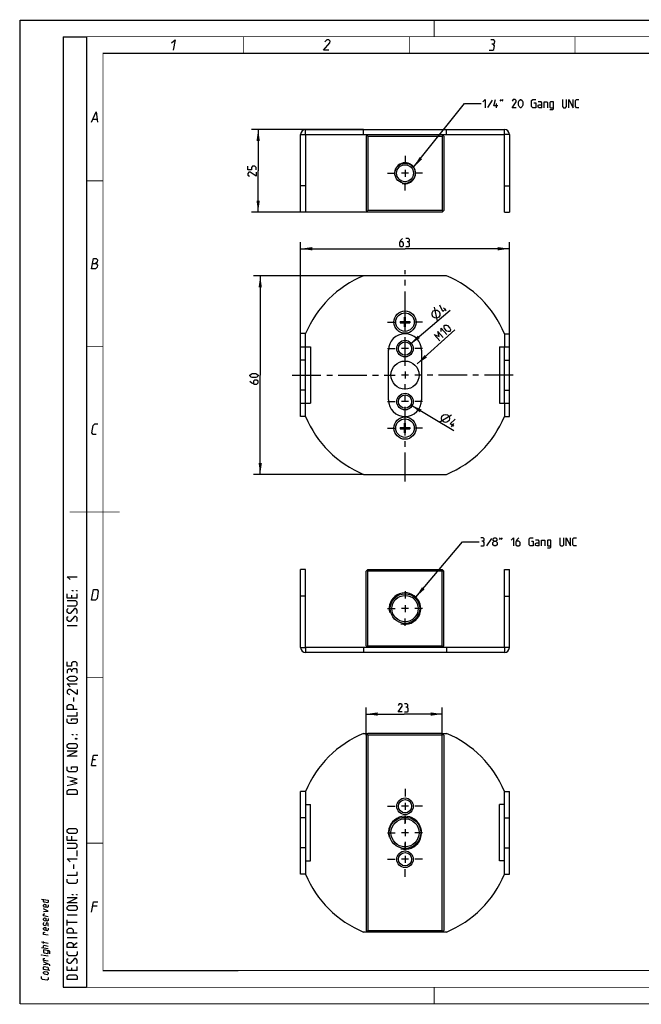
# Model space of a CAD drawing. Header units: millimetres. Extents: x 0 to 420, y 0 to 297.
# Tile 1 of 10: x 0 to 187, y 0 to 297. Entities that reach past the tile are written whole.
import ezdxf

# ---------------------------------------------------------------- set-up
doc = ezdxf.new("R2010")
doc.units = ezdxf.units.MM
doc.header["$LTSCALE"] = 23.1
doc.linetypes.add('CENTER', pattern=[0.6, 0.375, -0.075, 0.075, -0.075])
doc.layers.get('0').update_dxf_attribs({"linetype": 'CONTINUOUS'})
for name, color, linetype in [('02___PRT_ALL_AXES', 7, 'CONTINUOUS'), ('02__ASM_ALL_AXES', 7, 'CONTINUOUS'), ('A_ACHSEN', 7, 'CONTINUOUS'), ('DIM_PILOTEES', 7, 'CONTINUOUS')]:
    doc.layers.add(name, color=color, linetype=linetype)
doc.styles.get("Standard").update_dxf_attribs({"font": 'txt', "width": 0.7})
doc.dimstyles.new('DIMSTYLE_1', dxfattribs={"dimtxt": 2.5, "dimasz": 3.5, "dimexe": 2, "dimexo": 0, "dimtad": 1, "dimdsep": 46, "dimtxsty": 'STANDARD', "dimblk": '_FILLED', "dimblk1": '_FILLED', "dimblk2": '_FILLED', "dimcen": 0.09, "dimazin": 2, "dimtp": 0.3, "dimtm": 0.3, "dimtfac": 1, "dimtofl": 0, "dimtmove": 0, "dimatfit": 3, "dimldrblk": '_FILLED', "dimfxl": 1, "dimtolj": 1, "dimarcsym": 0})
doc.dimstyles.new('DIMSTYLE_2', dxfattribs={"dimtxt": 2.5, "dimasz": 3.5, "dimexe": 2, "dimexo": 0, "dimtad": 1, "dimdsep": 46, "dimtxsty": 'STANDARD', "dimblk": '_FILLED', "dimblk1": '_FILLED', "dimblk2": '_FILLED', "dimcen": 0.09, "dimazin": 2, "dimtp": 0.2, "dimtm": 0.2, "dimtfac": 1, "dimtofl": 0, "dimtmove": 0, "dimatfit": 3, "dimldrblk": '_FILLED', "dimfxl": 1, "dimtolj": 1, "dimarcsym": 0})
doc.dimstyles.new('DIMSTYLE_3', dxfattribs={"dimtxt": 2.5, "dimasz": 3.5, "dimexe": 2, "dimexo": 0, "dimtad": 1, "dimdsep": 46, "dimtxsty": 'STANDARD', "dimblk": '_FILLED', "dimblk1": '_FILLED', "dimblk2": '_FILLED', "dimcen": 0.09, "dimazin": 2, "dimtp": 0.1, "dimtm": 0.1, "dimtfac": 1, "dimtofl": 0, "dimtmove": 0, "dimatfit": 1, "dimldrblk": '_FILLED', "dimfxl": 1, "dimtolj": 1, "dimarcsym": 0})
doc.dimstyles.new('DIMSTYLE_4', dxfattribs={"dimtxt": 2.5, "dimasz": 3.5, "dimexe": 2, "dimexo": 0, "dimtad": 1, "dimdsep": 46, "dimtxsty": 'STANDARD', "dimblk": '_FILLED', "dimblk1": '_FILLED', "dimblk2": '_FILLED', "dimcen": 0.09, "dimazin": 2, "dimtp": 0.2, "dimtm": 0.2, "dimtfac": 1, "dimtofl": 0, "dimtmove": 0, "dimatfit": 1, "dimldrblk": '_FILLED', "dimfxl": 1, "dimtolj": 1, "dimarcsym": 0})
doc.dimstyles.get("Standard").update_dxf_attribs({"dimtxt": 2.5, "dimasz": 3.5, "dimexe": 2, "dimexo": 0, "dimtad": 1, "dimdsep": 46, "dimtxsty": 'STANDARD', "dimblk": '_FILLED', "dimblk1": '_FILLED', "dimblk2": '_FILLED', "dimcen": 0.09, "dimazin": 2, "dimtol": 1, "dimtp": 0.01, "dimtm": 0.01, "dimtfac": 1, "dimtofl": 0, "dimtmove": 0, "dimatfit": 3, "dimldrblk": '_FILLED', "dimfxl": 1, "dimtolj": 1, "dimarcsym": 0})

# ---------------------------------------------------------------- blocks, each defined once
blk = doc.blocks.new('_FILLED')
at = {"color": 0, "linetype": 'BYBLOCK'}
blk.add_solid([(0, 0), (-1, 0.143), (-1, -0.143)], dxfattribs=at)
blk = doc.blocks.new('*D0')
at = {"layer": 'DIM_PILOTEES', "color": 2, "linetype": 'CONTINUOUS'}
for p, q in [((103.67, 219.83), (70.48, 219.83)), ((72.48, 219.83), (72.48, 189.83)), ((72.48, 159.83), (72.48, 189.83)), ((103.67, 159.83), (70.48, 159.83))]:
    blk.add_line(p, q, dxfattribs=at)
at = {"layer": 'DIM_PILOTEES', "color": 2, "linetype": 'CONTINUOUS', "xscale": 3.5, "yscale": 3.5, "zscale": 3.5}
for p, rotation in [((72.48, 219.83), 90), ((72.48, 159.83), 270)]:
    blk.add_blockref('_FILLED', p, dxfattribs=dict(at, rotation=rotation))
blk = doc.blocks.new('*D1')
at = {"layer": 'DIM_PILOTEES', "color": 2, "linetype": 'CONTINUOUS'}
for p, q in [((103.67, 264.01), (69.85, 264.01)), ((71.85, 264.01), (71.85, 251.51)), ((71.85, 239.01), (71.85, 251.51)), ((104.93, 239.01), (69.85, 239.01))]:
    blk.add_line(p, q, dxfattribs=at)
at = {"layer": 'DIM_PILOTEES', "color": 2, "linetype": 'CONTINUOUS', "xscale": 3.5, "yscale": 3.5, "zscale": 3.5}
for p, rotation in [((71.85, 264.01), 90), ((71.85, 239.01), 270)]:
    blk.add_blockref('_FILLED', p, dxfattribs=dict(at, rotation=rotation))
blk = doc.blocks.new('*D2')
at = {"layer": 'DIM_PILOTEES', "color": 2, "linetype": 'CONTINUOUS'}
blk.add_line((117.7, 199.12), (129.83, 209.45), dxfattribs=at)
at = {"layer": 'DIM_PILOTEES', "color": 2, "linetype": 'CONTINUOUS', "xscale": 3.5, "yscale": 3.5, "zscale": 3.5, "rotation": 220.4127142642}
blk.add_blockref('_FILLED', (117.7, 199.12), dxfattribs=at)
blk = doc.blocks.new('*D3')
at = {"layer": 'DIM_PILOTEES', "color": 2, "linetype": 'CONTINUOUS'}
blk.add_line((117.9, 180.81), (130.91, 173.07), dxfattribs=at)
at = {"layer": 'DIM_PILOTEES', "color": 2, "linetype": 'CONTINUOUS', "xscale": 3.5, "yscale": 3.5, "zscale": 3.5, "rotation": 149.2585255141}
blk.add_blockref('_FILLED', (117.9, 180.81), dxfattribs=at)
blk = doc.blocks.new('*D4')
at = {"layer": 'DIM_PILOTEES', "color": 2, "linetype": 'CONTINUOUS'}
blk.add_line((119.88, 193.19), (131.18, 203.45), dxfattribs=at)
at = {"layer": 'DIM_PILOTEES', "color": 2, "linetype": 'CONTINUOUS', "xscale": 3.5, "yscale": 3.5, "zscale": 3.5, "rotation": 222.2454324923}
blk.add_blockref('_FILLED', (119.88, 193.19), dxfattribs=at)
blk = doc.blocks.new('*D6')
at = {"layer": 'DIM_PILOTEES', "color": 2, "linetype": 'CONTINUOUS'}
for p, q in [((84.68, 202.34), (84.68, 229.98)), ((147.68, 202.33), (147.68, 229.98)), ((84.68, 227.98), (116.18, 227.98)), ((147.68, 227.98), (116.18, 227.98))]:
    blk.add_line(p, q, dxfattribs=at)
at = {"layer": 'DIM_PILOTEES', "color": 2, "linetype": 'CONTINUOUS', "xscale": 3.5, "yscale": 3.5, "zscale": 3.5, "rotation": 180}
blk.add_blockref('_FILLED', (84.68, 227.98), dxfattribs=at)
at = {"layer": 'DIM_PILOTEES', "color": 2, "linetype": 'CONTINUOUS', "xscale": 3.5, "yscale": 3.5, "zscale": 3.5}
blk.add_blockref('_FILLED', (147.68, 227.98), dxfattribs=at)
blk = doc.blocks.new('*D8')
at = {"layer": 'DIM_PILOTEES', "color": 2, "linetype": 'CONTINUOUS'}
for p, q in [((104.43, 81.16), (104.43, 89.5)), ((127.43, 81.16), (127.43, 89.5)), ((104.43, 87.5), (115.93, 87.5)), ((127.43, 87.5), (115.93, 87.5))]:
    blk.add_line(p, q, dxfattribs=at)
at = {"layer": 'DIM_PILOTEES', "color": 2, "linetype": 'CONTINUOUS', "xscale": 3.5, "yscale": 3.5, "zscale": 3.5, "rotation": 180}
blk.add_blockref('_FILLED', (104.43, 87.5), dxfattribs=at)
at = {"layer": 'DIM_PILOTEES', "color": 2, "linetype": 'CONTINUOUS', "xscale": 3.5, "yscale": 3.5, "zscale": 3.5}
blk.add_blockref('_FILLED', (127.43, 87.5), dxfattribs=at)

msp = doc.modelspace()

# ---------------------------------------------------------------- linework, layer by layer
at = {"color": 7, "linetype": 'CONTINUOUS'}
for p, q in [((0, 0), (0, 297)), ((0, 297), (420, 297)), ((25, 287), (410, 287)), ((84.677, 239.011), (84.677, 262.511)), ((84.677, 262.511), (86.177, 262.511)), ((86.177, 262.511), (86.177, 264.011)), ((86.177, 264.011), (146.177, 264.011)), ((103.675, 262.511), (103.675, 264.011)), ((104.929, 262.511), (104.429, 262.011)), ((104.429, 262.011), (104.429, 239.511)), ((104.929, 262.011), (104.679, 262.261)), ((104.929, 262.011), (104.929, 239.511)), ((104.929, 262.011), (127.429, 262.011)), ((127.929, 262.011), (127.429, 262.511)), ((127.429, 262.011), (127.679, 262.261)), ((127.429, 262.011), (127.429, 239.511)), ((127.929, 262.011), (127.929, 239.511)), ((128.683, 262.511), (128.683, 264.011)), ((146.177, 262.511), (146.177, 264.011)), ((147.677, 262.511), (146.177, 262.511)), ((147.677, 262.511), (147.677, 239.011)), ((86.177, 247.011), (84.677, 247.011)), ((146.177, 247.011), (147.677, 247.011)), ((86.177, 239.011), (84.677, 239.011)), ((104.429, 239.511), (104.929, 239.011)), ((104.929, 239.511), (104.679, 239.261)), ((127.429, 239.511), (104.929, 239.511)), ((127.429, 239.011), (104.929, 239.011)), ((127.429, 239.511), (127.679, 239.261)), ((127.429, 239.011), (127.929, 239.511)), ((146.177, 239.011), (147.677, 239.011)), ((128.675, 219.829), (103.666, 219.829)), ((114.729, 206.009), (114.729, 205.646)), ((114.729, 206.009), (117.629, 206.009)), ((114.729, 205.646), (117.629, 205.646)), ((115.998, 204.378), (115.998, 207.278)), ((115.998, 207.278), (116.36, 207.278)), ((115.998, 205.646), (116.36, 206.009)), ((116.36, 205.646), (115.998, 206.009)), ((115.998, 205.828), (116.36, 205.828)), ((116.179, 206.009), (116.179, 205.646)), ((116.36, 204.378), (116.36, 207.278)), ((117.629, 206.009), (117.629, 205.646)), ((115.998, 204.378), (116.36, 204.378)), ((114.729, 174.009), (117.629, 174.009)), ((114.729, 174.009), (114.729, 173.646)), ((114.729, 173.646), (117.629, 173.646)), ((115.998, 175.278), (116.36, 175.278)), ((115.998, 172.378), (115.998, 175.278)), ((116.36, 173.646), (115.998, 174.009)), ((115.998, 173.646), (116.36, 174.009)), ((115.998, 173.828), (116.36, 173.828)), ((116.179, 174.009), (116.179, 173.646)), ((116.36, 172.378), (116.36, 175.278)), ((117.629, 174.009), (117.629, 173.646)), ((115.998, 172.378), (116.36, 172.378)), ((103.675, 159.829), (128.683, 159.829)), ((84.677, 107.597), (84.677, 131.097)), ((86.177, 131.097), (84.677, 131.097)), ((104.429, 130.597), (104.929, 131.097)), ((104.929, 130.597), (104.679, 130.847)), ((146.177, 131.097), (147.677, 131.097)), ((147.677, 107.597), (147.677, 131.097)), ((104.429, 108.097), (104.429, 130.597)), ((104.929, 108.097), (104.929, 130.597)), ((86.177, 123.097), (84.677, 123.097)), ((146.177, 123.097), (147.677, 123.097)), ((84.677, 107.597), (86.177, 107.597)), ((86.177, 107.597), (86.177, 106.097)), ((103.666, 107.597), (103.666, 106.097)), ((104.929, 107.597), (104.429, 108.097)), ((104.679, 107.847), (104.929, 108.097)), ((128.675, 107.597), (128.675, 106.097)), ((147.677, 107.597), (146.177, 107.597)), ((146.177, 107.597), (146.177, 106.097)), ((146.177, 106.097), (86.177, 106.097)), ((104.429, 81.159), (104.929, 81.659)), ((104.429, 81.159), (104.429, 22.159)), ((104.679, 81.409), (104.929, 81.159)), ((127.429, 81.659), (104.929, 81.659)), ((104.929, 81.159), (104.929, 22.159)), ((127.429, 81.159), (104.929, 81.159)), ((127.429, 81.659), (127.929, 81.159)), ((127.429, 81.159), (127.679, 81.409)), ((84.677, 39.146), (84.677, 64.155)), ((86.177, 64.155), (84.677, 64.155)), ((146.177, 64.163), (147.677, 64.163)), ((147.677, 39.155), (147.677, 64.163)), ((86.177, 56.155), (84.677, 56.155)), ((146.177, 56.163), (147.677, 56.163)), ((86.177, 47.146), (84.677, 47.146)), ((146.177, 47.155), (147.677, 47.155)), ((86.177, 39.146), (84.677, 39.146)), ((146.177, 39.155), (147.677, 39.155)), ((104.429, 22.159), (104.929, 21.659)), ((104.679, 21.909), (104.929, 22.159)), ((25, 10), (25, 10)), ((409.86, 10.074), (25.007, 10.013))]:
    msp.add_line(p, q, dxfattribs=at)
at = {"color": 2, "linetype": 'CONTINUOUS'}
for p, q in [((13, 292), (20, 292)), ((13, 292), (13, 5)), ((20, 292), (20, 5)), ((142.483, 272.824), (141.055, 270.622)), ((143.793, 270.563), (143.793, 271.813)), ((144.924, 272.527), (145.281, 273.063)), ((145.46, 272.527), (145.817, 273.063)), ((22.036, 267.075), (23.236, 267.075)), ((142.236, 140.512), (140.807, 138.31)), ((144.676, 140.214), (145.033, 140.75)), ((145.212, 140.214), (145.569, 140.75)), ((15.536, 123.393), (15.536, 122.536)), ((17.25, 122.536), (17.25, 123.821)), ((17.25, 114.107), (14.25, 114.107)), ((16.179, 91.25), (16.179, 92.536)), ((21.589, 71.925), (22.939, 71.925)), ((22.783, 73.725), (21.883, 73.725)), ((15.536, 50.607), (15.536, 49.321)), ((17.25, 44.607), (17.25, 46.321)), ((16.179, 40.75), (16.179, 42.036)), ((17.25, 26.821), (14.25, 26.821)), ((23.233, 29.475), (21.883, 29.475)), ((14.25, 23.679), (14.25, 25.393)), ((17.25, 24.536), (14.25, 24.536)), ((8.5, 18.282), (6.5, 18.609)), ((7.071, 18.277), (7.071, 18.849)), ((17.25, 19.964), (14.25, 19.964)), ((15.964, 17.679), (17.25, 18.536)), ((8.5, 16.616), (6.5, 16.942)), ((8.5, 14.425), (7.071, 14.658)), ((7.071, 11.849), (8.5, 12.044)), ((15.536, 10.893), (15.536, 10.036)), ((17.25, 10.036), (17.25, 11.321)), ((13, 5), (20, 5))]:
    msp.add_line(p, q, dxfattribs=at)
at = {"color": 3, "linetype": 'CONTINUOUS'}
for p, q in [((86.177, 262.511), (86.177, 239.011)), ((86.177, 262.511), (146.177, 262.511)), ((146.177, 239.011), (146.177, 262.511)), ((86.177, 107.597), (86.177, 131.097)), ((146.177, 107.597), (146.177, 131.097)), ((146.177, 107.597), (86.177, 107.597)), ((103.675, 81.657), (104.929, 81.657)), ((127.429, 81.657), (128.683, 81.657)), ((86.177, 64.155), (86.177, 39.146)), ((146.177, 39.155), (146.177, 64.163)), ((104.929, 21.657), (103.666, 21.657)), ((128.675, 21.657), (127.429, 21.657))]:
    msp.add_line(p, q, dxfattribs=at)
at = {"color": 7, "linetype": 'CONTINUOUS', "const_width": 0.25}
for points in [[(125, 297), (125, 292)], [(20, 292), (20, 5)], [(415, 292), (20, 292)], [(67.5, 292), (67.5, 287)], [(117.5, 292), (117.5, 287)], [(167.5, 292), (167.5, 287)], [(25, 10), (25, 287)], [(25, 287), (410, 287)], [(20, 248.5), (25, 248.5)], [(20, 198.5), (25, 198.5)], [(30, 148.5), (15, 148.5)], [(20, 98.5), (25, 98.5)], [(20, 48.5), (25, 48.5)], [(409.831, 10.048), (25, 10)], [(20, 5), (415, 5)], [(125, 0), (125, 5)], [(420, 0), (0, 0)]]:
    msp.add_lwpolyline(points, dxfattribs=at)
at = {"color": 2, "linetype": 'CONTINUOUS'}
for points in [[(45.707, 290.175), (46.754, 291.075), (46.239, 287.925)], [(93.165, 287.925), (91.59, 287.925), (93.532, 290.175), (93.605, 290.625), (93.229, 291.075), (92.554, 291.075), (91.994, 290.4)], [(141.59, 287.925), (142.715, 287.925), (142.976, 288.15), (143.16, 289.275), (142.783, 289.725), (142.333, 289.725)], [(142.783, 289.725), (143.195, 289.95), (143.305, 290.625), (143.004, 291.075), (142.104, 291.075)], [(139.626, 272.348), (140.341, 273.063), (140.341, 270.563)], [(144.21, 271.098), (142.96, 271.098), (143.495, 273.063)], [(149.745, 270.563), (148.495, 270.563), (149.745, 272.348), (149.745, 272.705), (149.388, 273.063), (148.853, 273.063), (148.495, 272.527)], [(150.46, 271.277), (150.46, 272.348), (150.638, 272.705), (150.995, 273.063), (151.174, 273.063), (151.531, 272.705), (151.71, 272.348), (151.71, 271.277), (151.531, 270.92), (151.174, 270.563), (150.995, 270.563), (150.638, 270.92), (150.46, 271.277)], [(155.103, 271.991), (155.638, 271.991), (155.638, 270.563), (154.745, 270.563), (154.388, 270.92), (154.388, 272.705), (154.745, 273.063), (155.638, 273.063)], [(157.424, 270.563), (157.424, 271.991), (157.245, 272.348), (156.353, 272.348)], [(157.424, 270.563), (156.71, 270.563), (156.353, 270.741), (156.353, 271.277), (156.71, 271.455), (157.424, 271.455)], [(158.138, 270.563), (158.138, 272.348), (159.031, 272.348), (159.21, 272.17), (159.21, 270.563)], [(159.924, 269.967), (160.817, 269.967), (160.995, 270.205), (160.995, 272.348), (160.103, 272.348), (159.924, 272.17), (159.924, 270.741), (160.103, 270.563), (160.995, 270.563)], [(163.674, 273.063), (163.674, 270.92), (164.031, 270.563), (164.567, 270.563), (164.924, 270.92), (164.924, 273.063)], [(165.638, 270.563), (165.638, 273.063), (166.888, 270.563), (166.888, 273.063)], [(168.674, 270.563), (167.96, 270.563), (167.603, 270.92), (167.603, 272.705), (167.96, 273.063), (168.674, 273.063)], [(21.589, 266.175), (23.004, 269.325), (23.389, 266.175)], [(21.589, 221.925), (22.104, 225.075), (22.779, 225.075), (22.991, 225), (23.38, 224.625), (23.27, 223.95), (22.747, 223.5)], [(21.847, 223.5), (22.972, 223.5), (23.348, 223.05), (23.238, 222.375), (22.714, 221.925), (21.589, 221.925)], [(22.939, 171.925), (22.039, 171.925), (21.663, 172.375), (22.03, 174.625), (22.554, 175.075), (23.454, 175.075)], [(139.736, 139.679), (140.033, 139.857), (140.033, 140.393), (139.736, 140.75), (139.022, 140.75)], [(143.069, 139.679), (142.831, 139.857), (142.831, 140.393), (143.069, 140.75), (143.605, 140.75), (143.843, 140.393), (143.843, 139.857), (143.605, 139.679), (143.962, 139.322), (143.962, 138.607), (143.605, 138.25), (143.069, 138.25), (142.712, 138.607)], [(148.248, 140.036), (148.962, 140.75), (148.962, 138.25)], [(150.569, 140.75), (150.033, 140.214), (149.676, 139.5), (149.676, 138.607), (150.033, 138.25), (150.569, 138.25), (150.926, 138.607), (150.926, 139.322), (150.569, 139.679), (149.795, 139.679)], [(154.319, 139.679), (154.855, 139.679), (154.855, 138.25), (153.962, 138.25), (153.605, 138.607), (153.605, 140.393), (153.962, 140.75), (154.855, 140.75)], [(156.641, 138.25), (156.641, 139.679), (156.462, 140.036), (155.569, 140.036)], [(157.355, 138.25), (157.355, 140.036), (158.248, 140.036), (158.426, 139.857), (158.426, 138.25)], [(159.141, 137.655), (160.033, 137.655), (160.212, 137.893), (160.212, 140.036), (159.319, 140.036), (159.141, 139.857), (159.141, 138.429), (159.319, 138.25), (160.212, 138.25)], [(162.891, 140.75), (162.891, 138.607), (163.248, 138.25), (163.783, 138.25), (164.141, 138.607), (164.141, 140.75)], [(164.855, 138.25), (164.855, 140.75), (166.105, 138.25), (166.105, 140.75)], [(167.891, 138.25), (167.176, 138.25), (166.819, 138.607), (166.819, 140.393), (167.176, 140.75), (167.891, 140.75)], [(139.022, 138.25), (139.914, 138.25), (140.093, 138.429), (140.093, 139.322), (139.736, 139.679), (139.379, 139.679)], [(142.712, 138.607), (142.712, 139.322), (143.069, 139.679), (143.605, 139.679)], [(156.641, 138.25), (155.926, 138.25), (155.569, 138.429), (155.569, 138.964), (155.926, 139.143), (156.641, 139.143)], [(15.107, 128.107), (14.25, 128.964), (17.25, 128.964)], [(21.589, 121.925), (22.104, 125.075), (23.229, 125.075), (23.605, 124.625), (23.238, 122.375), (22.714, 121.925), (21.589, 121.925)], [(17.25, 122.536), (14.25, 122.536), (14.25, 123.821)], [(15.964, 124.679), (15.75, 124.679), (15.75, 124.821), (15.964, 124.679)], [(17.25, 124.679), (17.036, 124.679), (17.036, 124.821), (17.25, 124.679)], [(14.25, 120.179), (16.821, 120.179), (17.25, 120.607), (17.25, 121.25), (16.821, 121.679), (14.25, 121.679)], [(17.036, 117.821), (17.25, 118.036), (17.25, 118.893), (16.821, 119.321), (16.393, 119.321), (15.107, 117.821), (14.679, 117.821), (14.25, 118.25), (14.25, 119.107), (14.464, 119.321)], [(17.036, 115.464), (17.25, 115.679), (17.25, 116.536), (16.821, 116.964), (16.393, 116.964), (15.107, 115.464), (14.679, 115.464), (14.25, 115.893), (14.25, 116.75), (14.464, 116.964)], [(17.25, 101.964), (17.25, 102.821), (16.821, 103.25), (15.964, 103.25), (15.536, 102.821), (15.536, 101.964), (14.25, 101.964), (14.25, 103.25)], [(17.25, 99.821), (17.25, 100.893), (17.036, 101.107), (15.964, 101.107), (15.536, 100.679), (15.536, 100.25)], [(15.536, 100.679), (15.321, 101.036), (14.679, 101.036), (14.25, 100.679), (14.25, 99.821)], [(16.393, 97.464), (15.107, 97.464), (14.679, 97.679), (14.25, 98.107), (14.25, 98.321), (14.679, 98.75), (15.107, 98.964), (16.393, 98.964), (16.821, 98.75), (17.25, 98.321), (17.25, 98.107), (16.821, 97.679), (16.393, 97.464)], [(15.107, 95.75), (14.25, 96.607), (17.25, 96.607)], [(17.25, 94.893), (17.25, 93.393), (15.107, 94.893), (14.679, 94.893), (14.25, 94.464), (14.25, 93.821), (14.893, 93.393)], [(17.25, 88.893), (14.25, 88.893), (14.25, 89.964), (14.679, 90.393), (15.536, 90.393), (15.964, 89.964), (15.964, 88.893)], [(14.25, 86.964), (17.25, 86.964), (17.25, 88.036)], [(15.536, 85.464), (15.536, 86.107), (17.25, 86.107), (17.25, 85.036), (16.821, 84.607), (14.679, 84.607), (14.25, 85.036), (14.25, 86.107)], [(15.964, 81.179), (15.75, 81.179), (15.75, 81.321), (15.964, 81.179)], [(17.25, 81.179), (17.036, 81.179), (17.036, 81.321), (17.25, 81.179)], [(16.821, 77.107), (14.679, 77.107), (14.25, 77.536), (14.25, 78.179), (14.679, 78.607), (16.821, 78.607), (17.25, 78.179), (17.25, 77.536), (16.821, 77.107)], [(16.75, 80.107), (16.893, 80.179), (16.964, 80.179), (17.107, 80.107), (17.107, 79.964), (16.964, 79.893), (16.893, 79.893), (16.75, 79.964), (16.75, 80.107)], [(17.25, 74.75), (14.25, 74.75), (17.25, 76.25), (14.25, 76.25)], [(21.589, 71.925), (22.104, 75.075), (23.454, 75.075)], [(15.536, 70.893), (15.536, 71.536), (17.25, 71.536), (17.25, 70.464), (16.821, 70.036), (14.679, 70.036), (14.25, 70.464), (14.25, 71.536)], [(14.25, 65.964), (17.25, 66.607), (15.107, 67.25), (17.25, 67.893), (14.25, 68.536)], [(17.25, 63.25), (14.25, 63.25), (14.25, 64.321), (14.679, 64.75), (16.821, 64.75), (17.25, 64.321), (17.25, 63.25)], [(16.821, 51.464), (14.679, 51.464), (14.25, 51.893), (14.25, 52.536), (14.679, 52.964), (16.821, 52.964), (17.25, 52.536), (17.25, 51.893), (16.821, 51.464)], [(17.25, 49.321), (14.25, 49.321), (14.25, 50.607)], [(14.25, 46.964), (16.821, 46.964), (17.25, 47.393), (17.25, 48.036), (16.821, 48.464), (14.25, 48.464)], [(15.107, 42.893), (14.25, 43.75), (17.25, 43.75)], [(14.25, 38.821), (17.25, 38.821), (17.25, 39.893)], [(17.25, 37.607), (17.25, 36.75), (16.821, 36.321), (14.679, 36.321), (14.25, 36.75), (14.25, 37.607)], [(15.964, 32.893), (15.75, 32.893), (15.75, 33.036), (15.964, 32.893)], [(17.25, 32.893), (17.036, 32.893), (17.036, 33.036), (17.25, 32.893)], [(6.5, 31.656), (8.5, 31.33), (8.5, 30.759), (8.357, 30.496), (7.214, 30.683), (7.071, 30.992), (7.071, 31.563)], [(8.5, 29.901), (8.5, 29.33), (8.214, 29.091), (7.357, 29.231), (7.071, 29.563), (7.071, 29.849), (7.357, 30.088), (7.786, 30.018), (7.786, 29.161)], [(17.25, 30.536), (14.25, 30.536), (17.25, 32.036), (14.25, 32.036)], [(21.589, 27.675), (22.104, 30.825), (23.454, 30.825)], [(7.071, 27.849), (8.5, 28.044), (7.071, 28.706)], [(8.5, 26.33), (7.071, 26.563), (7.071, 27.135), (7.214, 27.207), (7.5, 27.16)], [(16.821, 28.179), (14.679, 28.179), (14.25, 28.607), (14.25, 29.25), (14.679, 29.679), (16.821, 29.679), (17.25, 29.25), (17.25, 28.607), (16.821, 28.179)], [(8.5, 25.759), (8.5, 25.187), (8.214, 24.948), (7.357, 25.088), (7.071, 25.42), (7.071, 25.706), (7.357, 25.945), (7.786, 25.875), (7.786, 25.018)], [(8.357, 23.496), (8.5, 23.616), (8.5, 24.187), (8.357, 24.353), (7.929, 24.423), (7.833, 24.296), (7.738, 23.74), (7.643, 23.613), (7.214, 23.683), (7.071, 23.849), (7.071, 24.42), (7.214, 24.54)], [(8.5, 22.901), (8.5, 22.33), (8.214, 22.091), (7.357, 22.231), (7.071, 22.563), (7.071, 22.849), (7.357, 23.088), (7.786, 23.018), (7.786, 22.161)], [(8.5, 20.759), (7.071, 20.992), (7.071, 21.563), (7.214, 21.635), (7.5, 21.588)], [(17.25, 21.321), (14.25, 21.321), (14.25, 22.393), (14.679, 22.821), (15.536, 22.821), (15.964, 22.393), (15.964, 21.321)], [(17.25, 17.036), (14.25, 17.036), (14.25, 18.107), (14.679, 18.536), (15.536, 18.536), (15.964, 18.107), (15.964, 17.036)], [(7.071, 16.849), (7.071, 17.563), (7.214, 17.683), (8.5, 17.473)], [(8.976, 15.109), (8.976, 15.824), (8.786, 15.998), (7.071, 16.277), (7.071, 15.563), (7.214, 15.397), (8.357, 15.21), (8.5, 15.33), (8.5, 16.044)], [(17.25, 15.821), (17.25, 14.964), (16.821, 14.536), (14.679, 14.536), (14.25, 14.964), (14.25, 15.821)], [(6.643, 14.728), (6.5, 14.752), (6.5, 14.799), (6.643, 14.728)], [(8.5, 12.854), (7.071, 13.087), (7.071, 13.658), (7.214, 13.73), (7.5, 13.684)], [(8.976, 11.538), (8.976, 11.824), (7.071, 12.706)], [(17.036, 12.179), (17.25, 12.393), (17.25, 13.25), (16.821, 13.679), (16.393, 13.679), (15.107, 12.179), (14.679, 12.179), (14.25, 12.607), (14.25, 13.464), (14.464, 13.679)], [(8.976, 10.109), (7.071, 10.42), (7.071, 11.135), (7.214, 11.254), (8.357, 11.068), (8.5, 10.901), (8.5, 10.187)], [(8.214, 8.805), (7.357, 8.945), (7.071, 9.277), (7.071, 9.563), (7.357, 9.802), (8.214, 9.662), (8.5, 9.33), (8.5, 9.044), (8.214, 8.805)], [(17.25, 10.036), (14.25, 10.036), (14.25, 11.321)], [(8.5, 7.949), (8.5, 7.378), (8.214, 7.138), (6.786, 7.372), (6.5, 7.704), (6.5, 8.276)], [(17.25, 7.321), (14.25, 7.321), (14.25, 8.393), (14.679, 8.821), (16.821, 8.821), (17.25, 8.393), (17.25, 7.321)]]:
    msp.add_lwpolyline(points, dxfattribs=at)
at = {"color": 7, "linetype": 'CONTINUOUS'}
for centre, radius in [((116.179, 250.761), 3.053), ((116.179, 250.761), 2.553), ((116.179, 197.828), 2.5), ((116.179, 197.828), 2), ((116.179, 181.828), 2.5), ((116.179, 181.828), 2), ((116.179, 119.347), 4.469), ((116.179, 119.347), 3.969), ((116.179, 59.659), 2.5), ((116.179, 59.659), 2)]:
    msp.add_circle(centre, radius, dxfattribs=at)
at = {"color": 2, "linetype": 'CONTINUOUS'}
for centre, radius in [((116.179, 250.761), 3.175), ((116.179, 119.347), 4.763), ((116.179, 51.659), 5)]:
    msp.add_arc(centre, radius, 255, 195, dxfattribs=at)
at = {"color": 7, "linetype": 'CONTINUOUS'}
for radius, start, end in [(32.507, 112.6393, 157.3607), (32.5, 22.62793, 67.38821), (32.5, 202.61179, 247.37207), (32.5, 292.62793, 337.37207)]:
    msp.add_arc((116.179, 189.828), radius, start, end, dxfattribs=at)
at = {"color": 3, "linetype": 'CONTINUOUS'}
for radius, start, end in [(32.5, 112.62793, 157.38821), (32.5, 22.62793, 67.37207), (32.507, 202.6393, 247.3607), (32.5, 292.61179, 337.37207)]:
    msp.add_arc((116.179, 51.659), radius, start, end, dxfattribs=at)
at = {"layer": '02___PRT_ALL_AXES', "color": 2, "linetype": 'CENTER'}
for p, q in [((116.179, 256.011), (116.179, 253.761)), ((110.929, 250.761), (113.179, 250.761)), ((121.429, 250.761), (119.179, 250.761)), ((116.179, 245.511), (116.179, 247.761)), ((116.179, 124.597), (116.179, 122.347)), ((110.929, 119.347), (113.179, 119.347)), ((121.429, 119.347), (119.179, 119.347)), ((116.179, 114.097), (116.179, 116.347)), ((116.179, 56.909), (116.179, 54.659)), ((110.929, 51.659), (113.179, 51.659)), ((121.429, 51.659), (119.179, 51.659)), ((116.179, 46.409), (116.179, 48.659))]:
    msp.add_line(p, q, dxfattribs=at)
at = {"layer": '02___PRT_ALL_AXES', "color": 2, "linetype": 'CONTINUOUS'}
for p, q in [((117.229, 250.761), (115.129, 250.761)), ((116.179, 251.811), (116.179, 249.711)), ((117.229, 119.347), (115.129, 119.347)), ((116.179, 120.397), (116.179, 118.297)), ((117.229, 51.659), (115.129, 51.659)), ((116.179, 52.709), (116.179, 50.609))]:
    msp.add_line(p, q, dxfattribs=at)
at = {"layer": '02___PRT_ALL_AXES', "color": 7, "linetype": 'CONTINUOUS'}
for p, q in [((84.677, 177.332), (84.677, 202.34)), ((86.177, 202.34), (84.677, 202.34)), ((86.177, 198.332), (86.177, 202.34)), ((146.177, 202.332), (147.677, 202.332)), ((146.177, 202.332), (146.177, 198.332)), ((147.677, 177.323), (147.677, 202.332)), ((84.677, 198.332), (87.681, 198.332)), ((87.681, 198.332), (87.681, 181.323)), ((111.179, 182.328), (111.179, 197.328)), ((121.179, 197.328), (121.179, 182.328)), ((144.677, 198.332), (147.677, 198.332)), ((144.677, 198.332), (144.677, 181.323)), ((86.177, 194.332), (84.677, 194.332)), ((146.177, 194.332), (147.677, 194.332)), ((86.177, 185.323), (84.677, 185.323)), ((146.177, 185.323), (147.677, 185.323)), ((84.677, 181.323), (87.681, 181.323)), ((86.177, 177.332), (86.177, 181.323)), ((144.677, 181.323), (147.677, 181.323)), ((146.177, 181.323), (146.177, 177.323)), ((86.177, 177.332), (84.677, 177.332)), ((146.177, 177.323), (147.677, 177.323)), ((104.929, 131.097), (127.429, 131.097)), ((127.429, 131.097), (127.929, 130.597)), ((127.429, 130.597), (127.679, 130.847)), ((127.429, 130.597), (104.929, 130.597)), ((127.429, 108.097), (127.429, 130.597)), ((127.929, 108.097), (127.929, 130.597)), ((104.929, 108.097), (127.429, 108.097)), ((127.429, 108.097), (127.679, 107.847)), ((127.929, 108.097), (127.429, 107.597)), ((127.429, 22.159), (127.429, 81.159)), ((127.929, 81.159), (127.929, 22.159)), ((104.929, 22.159), (127.429, 22.159)), ((127.429, 21.659), (104.929, 21.659)), ((127.429, 22.159), (127.679, 21.909)), ((127.429, 21.659), (127.929, 22.159))]:
    msp.add_line(p, q, dxfattribs=at)
at = {"layer": '02___PRT_ALL_AXES', "color": 3, "linetype": 'CONTINUOUS'}
for p, q in [((86.177, 181.323), (86.177, 198.332)), ((146.177, 181.323), (146.177, 198.332)), ((86.177, 60.163), (87.681, 60.163)), ((87.681, 43.155), (87.681, 60.163)), ((146.177, 60.163), (144.677, 60.163)), ((144.677, 43.155), (144.677, 60.163)), ((86.177, 43.155), (87.681, 43.155)), ((146.177, 43.155), (144.677, 43.155))]:
    msp.add_line(p, q, dxfattribs=at)
at = {"layer": '02___PRT_ALL_AXES', "color": 7, "linetype": 'CONTINUOUS'}
for centre, radius in [((116.179, 205.828), 3.36), ((116.179, 189.828), 4.25), ((116.179, 173.828), 3.36), ((116.179, 51.659), 4.75), ((116.179, 51.659), 4.25), ((116.179, 43.659), 2.5), ((116.179, 43.659), 2)]:
    msp.add_circle(centre, radius, dxfattribs=at)
for centre, radius, start, end in [((86.177, 262.511), 1.5, 90, 180), ((146.177, 262.511), 1.5, 0, 90), ((116.179, 197.328), 5, 0, 180), ((116.179, 182.328), 5, 180, 360), ((86.177, 107.597), 1.5, 180, 270), ((146.177, 107.597), 1.5, 270, 360)]:
    msp.add_arc(centre, radius, start, end, dxfattribs=at)
at = {"layer": '02__ASM_ALL_AXES', "color": 2, "linetype": 'CENTER'}
for p, q in [((116.179, 192.578), (116.179, 221.502)), ((110.929, 205.828), (113.179, 205.828)), ((121.429, 205.828), (119.179, 205.828)), ((110.929, 197.828), (113.179, 197.828)), ((121.429, 197.828), (119.179, 197.828)), ((82.145, 189.828), (113.179, 189.828)), ((148.801, 189.828), (119.179, 189.828)), ((116.179, 157.755), (116.179, 187.078)), ((110.929, 181.828), (113.179, 181.828)), ((121.429, 181.828), (119.179, 181.828)), ((110.929, 173.828), (113.179, 173.828)), ((121.429, 173.828), (119.179, 173.828)), ((116.179, 64.909), (116.179, 62.659)), ((110.929, 59.659), (113.179, 59.659)), ((121.429, 59.659), (119.179, 59.659)), ((116.179, 54.409), (116.179, 56.659)), ((116.179, 48.909), (116.179, 46.659)), ((110.929, 43.659), (113.179, 43.659)), ((121.429, 43.659), (119.179, 43.659)), ((116.179, 38.409), (116.179, 40.659))]:
    msp.add_line(p, q, dxfattribs=at)
at = {"layer": '02__ASM_ALL_AXES', "color": 2, "linetype": 'CONTINUOUS'}
for p, q in [((117.229, 205.828), (115.129, 205.828)), ((117.229, 197.828), (115.129, 197.828)), ((116.179, 190.878), (116.179, 188.778)), ((117.229, 189.828), (115.129, 189.828)), ((117.229, 181.828), (115.129, 181.828)), ((117.229, 173.828), (115.129, 173.828)), ((117.229, 59.659), (115.129, 59.659)), ((116.179, 60.709), (116.179, 58.609)), ((116.179, 44.709), (116.179, 42.609)), ((117.229, 43.659), (115.129, 43.659))]:
    msp.add_line(p, q, dxfattribs=at)
at = {"layer": 'A_ACHSEN', "color": 7, "linetype": 'CONTINUOUS'}
for centre in [(116.179, 205.828), (116.179, 173.828)]:
    msp.add_circle(centre, 2.8, dxfattribs=at)
at = {"layer": 'DIM_PILOTEES', "color": 2, "linetype": 'CONTINUOUS'}
for p, q in [((125.957, 206.153), (125.112, 210.359)), ((128.566, 209.195), (127.755, 210.147)), ((126.534, 175.669), (130.241, 177.827)), ((130.256, 174.183), (130.895, 175.257))]:
    msp.add_line(p, q, dxfattribs=at)
for points in [[(71.227, 251.802), (71.227, 252.516), (70.87, 252.873), (70.156, 252.873), (69.799, 252.516), (69.799, 251.802), (68.727, 251.802), (68.727, 252.873)], [(71.227, 251.087), (71.227, 249.837), (69.441, 251.087), (69.084, 251.087), (68.727, 250.73), (68.727, 250.195), (69.263, 249.837)], [(115.4, 231.109), (114.865, 230.573), (114.507, 229.859), (114.507, 228.966), (114.865, 228.609), (115.4, 228.609), (115.757, 228.966), (115.757, 229.68), (115.4, 230.038), (114.626, 230.038)], [(117.186, 230.038), (117.484, 230.216), (117.484, 230.752), (117.186, 231.109), (116.472, 231.109)], [(116.472, 228.609), (117.365, 228.609), (117.543, 228.788), (117.543, 229.68), (117.186, 230.038), (116.829, 230.038)], [(124.583, 207.446), (124.336, 208.056), (124.383, 208.644), (124.724, 209.208), (125.335, 209.454), (125.923, 209.407), (126.486, 209.066), (126.733, 208.455), (126.686, 207.868), (126.345, 207.304), (125.734, 207.058), (125.147, 207.105), (124.583, 207.446)], [(128.536, 209.873), (127.584, 209.063), (126.718, 210.906)], [(126.66, 200.19), (124.979, 202.041), (126.468, 201.463), (126.036, 203.001), (127.717, 201.151)], [(127.045, 202.953), (127.094, 203.962), (128.775, 202.111)], [(128.823, 203.12), (128.103, 203.913), (127.995, 204.298), (128.019, 204.802), (128.151, 204.922), (128.656, 204.898), (129.028, 204.754), (129.748, 203.96), (129.856, 203.576), (129.832, 203.071), (129.7, 202.951), (129.195, 202.976), (128.823, 203.12)], [(71.142, 189.061), (70.071, 189.061), (69.713, 189.24), (69.356, 189.597), (69.356, 189.775), (69.713, 190.133), (70.071, 190.311), (71.142, 190.311), (71.499, 190.133), (71.856, 189.775), (71.856, 189.597), (71.499, 189.24), (71.142, 189.061)], [(69.356, 187.99), (69.892, 187.454), (70.606, 187.097), (71.499, 187.097), (71.856, 187.454), (71.856, 187.99), (71.499, 188.347), (70.785, 188.347), (70.428, 187.99), (70.428, 187.216)], [(127.313, 177.387), (127.812, 177.818), (128.383, 177.963), (129.027, 177.823), (129.457, 177.324), (129.602, 176.753), (129.462, 176.109), (128.964, 175.679), (128.392, 175.534), (127.749, 175.674), (127.318, 176.173), (127.173, 176.744), (127.313, 177.387)], [(130.888, 174.431), (129.813, 175.069), (131.278, 176.484)], [(115.321, 88.128), (114.071, 88.128), (115.321, 89.914), (115.321, 90.271), (114.964, 90.628), (114.428, 90.628), (114.071, 90.092)], [(116.75, 89.557), (117.047, 89.735), (117.047, 90.271), (116.75, 90.628), (116.036, 90.628)], [(116.036, 88.128), (116.928, 88.128), (117.107, 88.307), (117.107, 89.2), (116.75, 89.557), (116.393, 89.557)]]:
    msp.add_lwpolyline(points, dxfattribs=at)

# ---------------------------------------------------------------- dimensions: what is measured, and where the dimension line sits
for base, p1, p2, angle, dimstyle, picture, middle in [((71.852, 264.011), (104.929, 239.011), (103.675, 264.011), 90, 'DIMSTYLE_2', '*D1', (71.852, 249.837)), ((72.481, 159.829), (103.666, 219.829), (103.675, 159.829), 270, 'DIMSTYLE_1', '*D0', (72.481, 187.097))]:
    dim = msp.add_linear_dim(base=base, p1=p1, p2=p2, angle=angle, dimstyle=dimstyle, dxfattribs=at)
    dim.commit()
    dim.dimension.update_dxf_attribs({"geometry": picture, "text_midpoint": middle, "dimtype": 160})
for base, p1, p2, dimstyle, picture, middle in [((147.677, 227.984), (84.677, 202.34), (147.677, 202.332), 'DIMSTYLE_1', '*D6', (114.507, 227.984)), ((127.429, 87.503), (104.429, 81.159), (127.429, 81.159), 'DIMSTYLE_2', '*D8', (114.071, 87.503))]:
    dim = msp.add_linear_dim(base=base, p1=p1, p2=p2, dimstyle=dimstyle, dxfattribs=at)
    dim.commit()
    dim.dimension.update_dxf_attribs({"geometry": picture, "text_midpoint": middle, "dimtype": 160})
for p1, p2, text, dimstyle, picture, middle in [((117.702, 199.124), (114.656, 196.531), '%%c<>', 'DIMSTYLE_3', '*D2', (125.393, 206.494)), ((119.881, 193.189), (112.478, 186.466), 'M<>', 'DIMSTYLE_4', '*D4', (126.66, 200.19)), ((117.898, 180.805), (114.46, 182.85), '%%c<>', 'DIMSTYLE_3', '*D3', (126.674, 176.313))]:
    dim = msp.add_diameter_dim_2p(p1=p1, p2=p2, text=text, dimstyle=dimstyle, override={"dimpost": '<>'}, dxfattribs=at)
    dim.commit()
    dim.dimension.update_dxf_attribs({"geometry": picture, "text_midpoint": middle, "dimtype": 163})

# ---------------------------------------------------------------- leaders
at = {"color": 2, "linetype": 'CONTINUOUS'}
for points in [[(118.775, 252.588), (134.15, 271.813), (139.15, 271.813)], [(119.437, 122.821), (133.545, 139.5), (138.545, 139.5)]]:
    msp.add_leader(points, dimstyle='STANDARD', override={"dimtad": 0}, dxfattribs=at)

doc.saveas('drawing.dxf')
